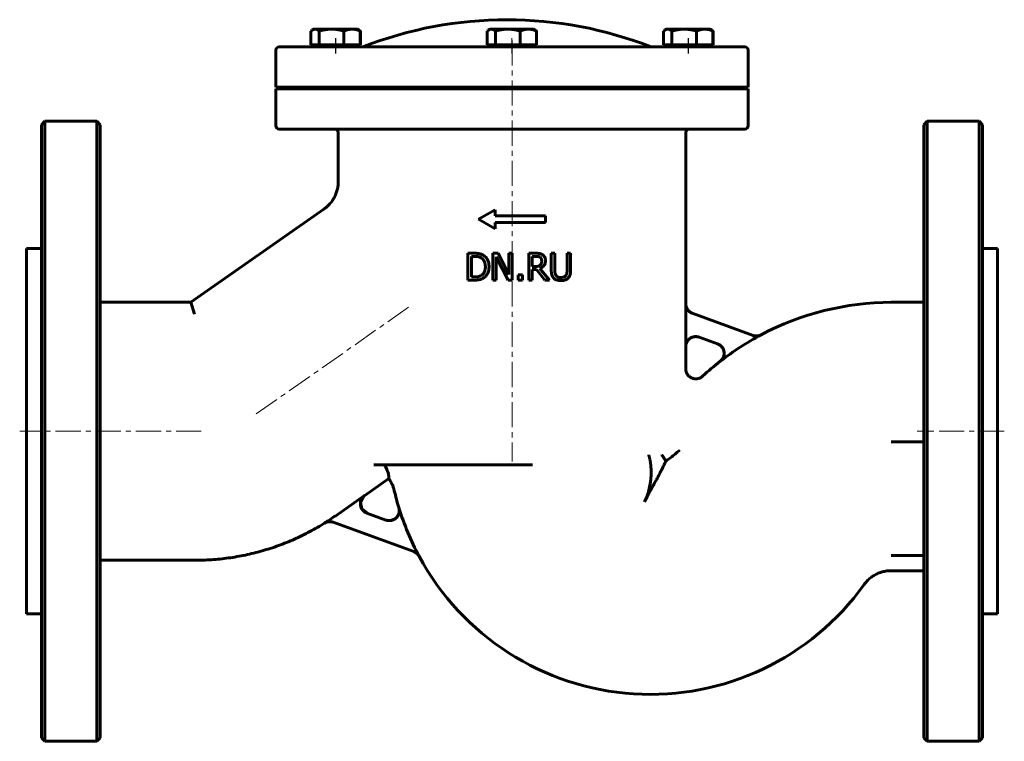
# Model space of a CAD drawing. Header units: millimetres. Extents: x -147 to 147, y -108 to 108.
import ezdxf

# ---------------------------------------------------------------- set-up
doc = ezdxf.new("R2010")
doc.units = ezdxf.units.MM
doc.linetypes.add('K5LT_AXLED', pattern=[12, 7.5, -1.5, 1.5, -1.5])
doc.linetypes.add('K5LT_BASIC', pattern=[0])
doc.layers.add('Системный слой (1)', color=7, linetype='Continuous', true_color=0x6c6c6c)

# ---------------------------------------------------------------- blocks, each defined once
blk = doc.blocks.new('U0')
at = {"layer": 'Системный слой (1)', "color": 143, "linetype": 'K5LT_BASIC', "lineweight": 60, "true_color": 0x33acca}
for start, end in [(90.1404, 117.9012), (127.8808, 132.6134)]:
    blk.add_arc((113.45, -60.16), 83.5, start, end, dxfattribs=at)
blk = doc.blocks.new('U1')
at = {"layer": 'Системный слой (1)', "color": 143, "linetype": 'K5LT_BASIC', "lineweight": 60, "true_color": 0x33acca}
for p, q in [((51.88, 22.86), (51.88, 74.04)), ((51.88, 3.49), (51.88, 10.09))]:
    blk.add_line(p, q, dxfattribs=at)
blk = doc.blocks.new('U2')
at = {"layer": 'Системный слой (1)', "color": 143, "linetype": 'K5LT_BASIC', "lineweight": 60, "true_color": 0x33acca}
for p, q in [((-45.23, -36.4), (-44.37, -34.64)), ((-44.37, -34.64), (-43.97, -34.31)), ((-44.82, -38.31), (-45.23, -36.4)), ((-43.28, -39.58), (-44.82, -38.31))]:
    blk.add_line(p, q, dxfattribs=at)
blk = doc.blocks.new('U3')
at = {"layer": 'Системный слой (1)', "color": 143, "linetype": 'K5LT_BASIC', "lineweight": 60, "true_color": 0x33acca}
for start, end in [(193.0608, 196.8578), (208.3372, 324.3458)]:
    blk.add_arc((41.33, -15.16), 78.5, start, end, dxfattribs=at)
blk = doc.blocks.new('U4')
at = {"layer": 'Системный слой (1)', "color": 143, "linetype": 'K5LT_BASIC', "lineweight": 60, "true_color": 0x33acca}
for p, q in [((59.99, 104.29), (59.96, 104.3)), ((60.02, 104.27), (59.99, 104.29)), ((60.06, 104.26), (60.02, 104.27))]:
    blk.add_line(p, q, dxfattribs=at)
blk = doc.blocks.new('U5')
at = {"layer": 'Системный слой (1)', "color": 143, "linetype": 'K5LT_BASIC', "lineweight": 60, "true_color": 0x33acca}
for p, q in [((45.41, 104.39), (45.25, 104.26)), ((45.58, 104.51), (45.41, 104.39)), ((45.73, 104.61), (45.58, 104.51)), ((45.99, 104.74), (45.73, 104.61)), ((46.25, 104.81), (45.99, 104.74)), ((46.5, 104.84), (46.25, 104.81))]:
    blk.add_line(p, q, dxfattribs=at)
blk = doc.blocks.new('U6')
at = {"layer": 'Системный слой (1)', "color": 143, "linetype": 'K5LT_BASIC', "lineweight": 60, "true_color": 0x33acca}
for p, q in [((-69.54, 75.04), (69.5, 75.04)), ((69.5, 75.04), (69.54, 75.04))]:
    blk.add_line(p, q, dxfattribs=at)
blk = doc.blocks.new('U7')
at = {"layer": 'Системный слой (1)', "color": 143, "linetype": 'K5LT_BASIC', "lineweight": 60, "true_color": 0x33acca}
for p, q in [((69.5, 99.54), (-69.54, 99.54)), ((69.54, 99.54), (69.5, 99.54))]:
    blk.add_line(p, q, dxfattribs=at)
blk = doc.blocks.new('U8')
at = {"layer": 'Системный слой (1)', "color": 143, "linetype": 'K5LT_BASIC', "lineweight": 60, "true_color": 0x33acca}
for p, q in [((-70.54, 87.04), (37.64, 87.04)), ((37.64, 87.04), (70.54, 87.04))]:
    blk.add_line(p, q, dxfattribs=at)
blk = doc.blocks.new('U9')
at = {"layer": 'Системный слой (1)', "color": 143, "linetype": 'K5LT_BASIC', "lineweight": 60, "true_color": 0x33acca}
for p, q in [((123, -15.16), (123, 76.34)), ((123, -106.66), (123, -15.16))]:
    blk.add_line(p, q, dxfattribs=at)
blk = doc.blocks.new('U10')
at = {"layer": 'Системный слой (1)', "color": 143, "linetype": 'K5LT_BASIC', "lineweight": 60, "true_color": 0x33acca}
for p, q in [((-7.26, 104.39), (-7.43, 104.26)), ((-7.1, 104.51), (-7.26, 104.39)), ((-6.94, 104.61), (-7.1, 104.51)), ((-6.68, 104.74), (-6.94, 104.61)), ((-6.43, 104.81), (-6.68, 104.74)), ((-6.17, 104.84), (-6.43, 104.81))]:
    blk.add_line(p, q, dxfattribs=at)
blk = doc.blocks.new('U11')
at = {"layer": 'Системный слой (1)', "color": 143, "linetype": 'K5LT_BASIC', "lineweight": 60, "true_color": 0x33acca}
for p, q in [((-59.89, 104.39), (-60.06, 104.26)), ((-59.73, 104.51), (-59.89, 104.39)), ((-59.57, 104.61), (-59.73, 104.51)), ((-59.31, 104.74), (-59.57, 104.61)), ((-59.06, 104.81), (-59.31, 104.74)), ((-58.8, 104.84), (-59.06, 104.81))]:
    blk.add_line(p, q, dxfattribs=at)
blk = doc.blocks.new('U12')
at = {"layer": 'Системный слой (1)', "color": 143, "linetype": 'K5LT_BASIC', "lineweight": 60, "true_color": 0x33acca}
for p, q in [((-45.31, 104.29), (-45.35, 104.3)), ((-45.28, 104.27), (-45.31, 104.29)), ((-45.25, 104.26), (-45.28, 104.27))]:
    blk.add_line(p, q, dxfattribs=at)
blk = doc.blocks.new('U13')
at = {"layer": 'Системный слой (1)', "color": 143, "linetype": 'K5LT_BASIC', "lineweight": 60, "true_color": 0x33acca}
for p, q in [((-123, -15.16), (-123, 76.34)), ((-123, -106.66), (-123, -15.16))]:
    blk.add_line(p, q, dxfattribs=at)

msp = doc.modelspace()

# ---------------------------------------------------------------- linework, layer by layer
at = {"layer": 'Системный слой (1)', "color": 143, "linetype": 'K5LT_BASIC', "lineweight": 60, "true_color": 0x33acca}
for p, q in [((-60.06, 100.14), (-60.06, 104.26)), ((-59.18, 104.84), (-59.57, 104.61)), ((-59.18, 104.84), (-58.8, 104.84)), ((-58.8, 104.84), (-53.86, 104.84)), ((-57.55, 100.14), (-57.55, 104.26)), ((-53.86, 104.84), (-47.73, 104.84)), ((-50.17, 100.14), (-50.17, 104.26)), ((-47.73, 104.84), (-46.18, 104.84)), ((-46.18, 104.84), (-45.78, 104.61)), ((-46.18, 104.84), (-46.13, 104.84)), ((-46.13, 104.84), (-45.73, 104.61)), ((-45.3, 100.14), (-45.3, 104.26)), ((-45.25, 100.14), (-45.25, 104.26)), ((-7.43, 100.14), (-7.43, 104.26)), ((-6.55, 104.84), (-6.94, 104.61)), ((-6.55, 104.84), (-6.17, 104.84)), ((-6.17, 104.84), (-1.23, 104.84)), ((-4.92, 100.14), (-4.92, 104.26)), ((-1.23, 104.84), (4.9, 104.84)), ((2.46, 100.14), (2.46, 104.26)), ((4.9, 104.84), (6.45, 104.84)), ((6.45, 104.84), (6.85, 104.61)), ((7.33, 100.14), (7.33, 104.26)), ((45.25, 100.14), (45.25, 104.26)), ((46.13, 104.84), (45.73, 104.61)), ((46.13, 104.84), (46.5, 104.84)), ((46.5, 104.84), (51.45, 104.84)), ((47.76, 100.14), (47.76, 104.26)), ((51.45, 104.84), (57.57, 104.84)), ((55.14, 100.14), (55.14, 104.26)), ((57.57, 104.84), (59.13, 104.84)), ((59.13, 104.84), (59.18, 104.84)), ((59.13, 104.84), (59.53, 104.61)), ((59.18, 104.84), (59.57, 104.61)), ((60.01, 100.14), (60.01, 104.26)), ((60.06, 100.14), (60.06, 104.26)), ((-58.8, 100.14), (-60.06, 100.14)), ((-59.18, 100.14), (-59.18, 99.54)), ((-57.55, 100.14), (-58.8, 100.14)), ((-53.86, 100.14), (-57.55, 100.14)), ((-50.17, 100.14), (-53.86, 100.14)), ((-47.73, 100.14), (-50.17, 100.14)), ((-45.3, 100.14), (-47.73, 100.14)), ((-46.18, 100.14), (-46.18, 99.54)), ((-46.13, 100.14), (-46.13, 99.54)), ((-45.25, 100.14), (-45.3, 100.14)), ((-6.17, 100.14), (-7.43, 100.14)), ((-6.55, 100.14), (-6.55, 99.54)), ((-4.92, 100.14), (-6.17, 100.14)), ((-1.23, 100.14), (-4.92, 100.14)), ((2.46, 100.14), (-1.23, 100.14)), ((4.9, 100.14), (2.46, 100.14)), ((7.33, 100.14), (4.9, 100.14)), ((6.45, 100.14), (6.45, 99.54)), ((46.5, 100.14), (45.25, 100.14)), ((46.13, 100.14), (46.13, 99.54)), ((47.76, 100.14), (46.5, 100.14)), ((51.45, 100.14), (47.76, 100.14)), ((55.14, 100.14), (51.45, 100.14)), ((57.57, 100.14), (55.14, 100.14)), ((60.01, 100.14), (57.57, 100.14)), ((59.13, 100.14), (59.13, 99.54)), ((59.18, 100.14), (59.18, 99.54)), ((60.06, 100.14), (60.01, 100.14)), ((-70.54, 87.54), (-70.54, 98.54)), ((70.54, 87.54), (70.54, 98.54)), ((-70.54, 87.54), (70.54, 87.54)), ((-70.54, 76.04), (-70.54, 87.04)), ((-7.5, 87.04), (-7.5, 87.54)), ((7.5, 87.04), (7.5, 87.54)), ((70.54, 76.04), (70.54, 87.04)), ((-139.5, 77.34), (-140.5, 76.34)), ((-124, 77.34), (-139.5, 77.34)), ((-139.5, -107.66), (-139.5, 77.34)), ((-124, 77.34), (-124, -15.16)), ((-123, 76.34), (-124, 77.34)), ((123, 76.34), (124, 77.34)), ((124, 77.34), (124, -15.16)), ((124, 77.34), (139.5, 77.34)), ((139.5, 77.34), (140.5, 76.34)), ((139.5, -107.66), (139.5, 77.34)), ((-140.5, -106.66), (-140.5, 76.34)), ((-51.88, 59.36), (-51.88, 74.04)), ((140.5, -106.66), (140.5, 76.34)), ((-51.88, 59.36), (-51.88, 59.36)), ((-95.89, 23.34), (-56.14, 51.17)), ((-56.14, 51.17), (-56.14, 51.17)), ((-10, 48.12), (-5, 50.96)), ((-5, 49.12), (-5, 50.96)), ((-10, 48.12), (-5, 45.29)), ((-5, 49.12), (10, 49.12)), ((-5, 45.29), (-5, 47.12)), ((-5, 47.12), (10, 47.12)), ((10, 47.12), (10, 49.12)), ((-145, 39.34), (-145, -69.66)), ((-140.5, 39.34), (-145, 39.34)), ((140.5, 39.34), (145, 39.34)), ((145, 39.34), (145, -69.66)), ((-13.15, 37.97), (-13.15, 29.97)), ((-11.33, 37.97), (-13.15, 37.97)), ((-12.09, 37.05), (-11.28, 37.05)), ((-12.09, 30.89), (-12.09, 37.05)), ((-5.69, 37.97), (-5.69, 29.97)), ((-4.18, 37.97), (-5.69, 37.97)), ((-4.7, 36.87), (-1.16, 29.97)), ((-4.7, 29.97), (-4.7, 36.87)), ((-0.96, 31.64), (-4.18, 37.97)), ((-0.96, 37.97), (-0.96, 31.64)), ((0.03, 37.97), (-0.96, 37.97)), ((0.03, 29.97), (0.03, 37.97)), ((4.99, 37.97), (4.99, 29.97)), ((7.05, 37.97), (4.99, 37.97)), ((6.05, 34.04), (6.05, 37.05)), ((6.05, 37.05), (7.11, 37.05)), ((12.78, 37.97), (11.72, 37.97)), ((11.72, 37.97), (11.72, 32.98)), ((12.78, 32.98), (12.78, 37.97)), ((17.51, 37.97), (16.44, 37.97)), ((16.44, 37.97), (16.44, 32.95)), ((17.51, 32.98), (17.51, 37.97)), ((6.98, 34.04), (6.05, 34.04)), ((6.05, 29.97), (6.05, 33.15)), ((6.05, 33.15), (7.27, 33.15)), ((7.27, 33.15), (9.8, 29.97)), ((11.18, 29.97), (8.33, 33.45)), ((-13.15, 29.97), (-11.31, 29.97)), ((-11.28, 30.89), (-12.09, 30.89)), ((-5.69, 29.97), (-4.7, 29.97)), ((-1.16, 29.97), (0.03, 29.97)), ((1.86, 31.5), (1.86, 29.97)), ((3.15, 31.5), (1.86, 31.5)), ((1.86, 29.97), (3.15, 29.97)), ((3.15, 29.97), (3.15, 31.5)), ((4.99, 29.97), (6.05, 29.97)), ((9.8, 29.97), (11.18, 29.97)), ((-123, 23.34), (-95.89, 23.34)), ((-94.79, 19.84), (-95.89, 23.34)), ((51.86, 10.1), (51.86, 22.87)), ((113.24, 23.34), (123, 23.34)), ((71.98, 13.45), (53.84, 20.05)), ((55.89, 12.92), (61.39, 10.92)), ((51.88, 3.5), (51.88, 3.49)), ((56.91, 1.29), (56.91, 1.29)), ((-124, -15.16), (-124, -107.66)), ((124, -15.16), (124, -107.66)), ((113.24, -18.26), (123, -18.26)), ((113.24, -18.26), (123, -18.26)), ((-41.23, -25.16), (6.12, -25.16)), ((-43.97, -34.31), (-36.79, -29.28)), ((-52.65, -40.35), (-44.01, -34.29)), ((-37.66, -41.63), (-43.31, -39.57)), ((-53.39, -42.29), (-29.33, -51.04)), ((113.24, -52.18), (123, -52.18)), ((-123, -53.66), (-94.79, -53.66)), ((113.24, -56.75), (123, -56.75)), ((-140.5, -69.66), (-145, -69.66)), ((140.5, -69.66), (145, -69.66)), ((-139.5, -107.66), (-140.5, -106.66)), ((-124, -107.66), (-139.5, -107.66)), ((-123, -106.66), (-124, -107.66)), ((123, -106.66), (124, -107.66)), ((124, -107.66), (139.5, -107.66)), ((139.5, -107.66), (140.5, -106.66))]:
    msp.add_line(p, q, dxfattribs=at)
at = {"layer": 'Системный слой (1)', "color": 30, "linetype": 'K5LT_AXLED', "lineweight": 18, "true_color": 0xff8000}
for p, q in [((-52.68, 102.14), (-52.68, 97.54)), ((-52.63, 102.14), (-52.63, 97.54)), ((-0.05, 102.14), (-0.05, 97.54)), ((0, 101.54), (0, -24.16)), ((52.63, 102.14), (52.63, 97.54)), ((52.68, 102.14), (52.68, 97.54)), ((-76.35, -9.98), (-29.84, 22.59)), ((-92.79, -15.16), (-147, -15.16)), ((147, -15.16), (121, -15.16))]:
    msp.add_line(p, q, dxfattribs=at)
at = {"layer": 'Системный слой (1)', "color": 143, "linetype": 'K5LT_BASIC', "lineweight": 60, "true_color": 0x33acca}
for centre, radius, start, end in [((-1.52, -10.47), 118.13, 68.6246, 111.3754), ((-69.54, 98.54), 1, 90, 180), ((69.54, 98.54), 1, 0, 90), ((-69.54, 76.04), 1, 180, 270), ((-52.88, 74.04), 1, 0, 90), ((52.88, 74.04), 1, 90, 180), ((69.54, 76.04), 1, 270, 0), ((113.45, -60.16), 83.47, 117.8824, 127.8677), ((41.33, -15.16), 78.47, 196.8744, 208.3621), ((-94.79, 19.84), 73.47, 301.8675, 305)]:
    msp.add_arc(centre, radius, start, end, dxfattribs=at)
for points, weights in [([(-57.55, 104.26), (-58.22, 104.84), (-58.8, 104.84)], [1, 1.0379548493, 1]), ([(-53.86, 104.84), (-55.57, 104.84), (-57.55, 104.26)], [1, 1.0379548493, 1]), ([(-50.17, 104.26), (-52.14, 104.84), (-53.86, 104.84)], [1, 1.0379548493, 1]), ([(-47.73, 104.84), (-48.86, 104.84), (-50.17, 104.26)], [1, 1.0379548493, 1]), ([(-45.3, 104.26), (-46.6, 104.84), (-47.73, 104.84)], [1, 1.0379548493, 1]), ([(-45.78, 104.61), (-45.55, 104.47), (-45.3, 104.26)], [1.01761371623, 1.01389021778, 1]), ([(-45.73, 104.61), (-45.5, 104.47), (-45.25, 104.26)], [1.01761371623, 1.01389021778, 1]), ([(-4.92, 104.26), (-5.59, 104.84), (-6.17, 104.84)], [1, 1.0379548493, 1]), ([(-1.23, 104.84), (-2.94, 104.84), (-4.92, 104.26)], [1, 1.0379548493, 1]), ([(2.46, 104.26), (0.49, 104.84), (-1.23, 104.84)], [1, 1.0379548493, 1]), ([(4.9, 104.84), (3.77, 104.84), (2.46, 104.26)], [1, 1.0379548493, 1]), ([(7.33, 104.26), (6.03, 104.84), (4.9, 104.84)], [1, 1.0379548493, 1]), ([(6.85, 104.61), (7.08, 104.47), (7.33, 104.26)], [1.01761371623, 1.01389021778, 1]), ([(47.76, 104.26), (47.09, 104.84), (46.5, 104.84)], [1, 1.0379548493, 1]), ([(51.45, 104.84), (49.74, 104.84), (47.76, 104.26)], [1, 1.0379548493, 1]), ([(55.14, 104.26), (53.16, 104.84), (51.45, 104.84)], [1, 1.0379548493, 1]), ([(57.57, 104.84), (56.44, 104.84), (55.14, 104.26)], [1, 1.0379548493, 1]), ([(60.01, 104.26), (58.7, 104.84), (57.57, 104.84)], [1, 1.0379548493, 1]), ([(59.53, 104.61), (59.76, 104.47), (60.01, 104.26)], [1.01761371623, 1.01389021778, 1]), ([(59.57, 104.61), (59.8, 104.47), (60.06, 104.26)], [1.01761371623, 1.01389021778, 1]), ([(-55.97, -42.57), (-73.79, -53.66), (-94.79, -53.66)], [0.992417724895, 0.957883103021, 1])]:
    msp.add_rational_spline(points, weights, degree=2, dxfattribs=at)
for points, knots in [([(-56.14, 51.17), (-56.14, 51.17), (-56.14, 51.17), (-56.14, 51.17), (-56.13, 51.18), (-56.13, 51.18), (-56.12, 51.18), (-56.11, 51.19), (-56.11, 51.2), (-56.08, 51.21), (-56.07, 51.22), (-56.03, 51.25), (-56, 51.27), (-55.92, 51.33), (-55.86, 51.37), (-55.7, 51.5), (-55.6, 51.58), (-55.3, 51.83), (-55.11, 52), (-54.61, 52.49), (-54.31, 52.81), (-53.76, 53.51), (-53.51, 53.87), (-53.06, 54.62), (-52.87, 55.01), (-52.53, 55.79), (-52.39, 56.19), (-52.15, 57.02), (-52.06, 57.44), (-51.92, 58.36), (-51.88, 58.86), (-51.88, 59.36)], [0, 0, 0, 0, 0.011433, 0.011433, 0.028584, 0.028584, 0.060026, 0.060026, 0.120051, 0.120051, 0.237244, 0.237244, 0.465913, 0.465913, 0.911818, 0.911818, 1.780761, 1.780761, 3.472913, 3.472913, 6.361192, 6.361192, 9.270521, 9.270521, 12.087525, 12.087525, 14.875972, 14.875972, 17.725815, 17.725815, 20.998214, 20.998214, 20.998214, 20.998214]), ([(-8.47, 37.34), (-8.7, 37.49), (-8.96, 37.61), (-9.28, 37.72), (-9.34, 37.74), (-9.45, 37.77), (-9.5, 37.79), (-9.61, 37.82), (-9.67, 37.83), (-9.8, 37.86), (-9.88, 37.87), (-10.05, 37.9), (-10.14, 37.91), (-10.36, 37.93), (-10.49, 37.94), (-10.68, 37.96), (-10.73, 37.96), (-10.92, 37.97), (-11.05, 37.97), (-11.24, 37.97), (-11.28, 37.97), (-11.33, 37.97)], [-0.555884, -0.555884, -0.555884, -0.555884, -0.3283063, -0.3283063, -0.2792776, -0.2792776, -0.2372535, -0.2372535, -0.1998567, -0.1998567, -0.1599136, -0.1599136, -0.118033, -0.118033, -0.071999, -0.071999, -0.0560341, -0.0560341, -0.0144353, -0.0144353, 0, 0, 0, 0]), ([(-11.28, 37.05), (-11.17, 37.05), (-11.08, 37.05), (-10.88, 37.04), (-10.79, 37.04), (-10.58, 37.02), (-10.48, 37.01), (-10.34, 36.99), (-10.28, 36.98), (-10.2, 36.96), (-10.16, 36.96), (-10.11, 36.95), (-10.09, 36.94), (-10.07, 36.94), (-9.75, 36.86), (-9.45, 36.74), (-9.17, 36.57)], [-0.161124, -0.161124, -0.161124, -0.161124, -0.151269, -0.151269, -0.1399248, -0.1399248, -0.1249114, -0.1249114, -0.1146278, -0.1146278, -0.1058075, -0.1058075, -0.1007845, -0.1007845, -0.1002996, 0, 0, 0, 0]), ([(-9.17, 36.57), (-8.95, 36.44), (-8.75, 36.27), (-8.42, 35.88), (-8.29, 35.65), (-8.02, 34.96), (-7.95, 34.46), (-7.95, 33.98)], [-0.3010537, -0.3010537, -0.3010537, -0.3010537, -0.223843, -0.223843, -0.1456201, -0.1456201, 0, 0, 0, 0]), ([(-6.84, 33.97), (-6.84, 34.33), (-6.88, 34.7), (-7.05, 35.51), (-7.19, 35.81), (-7.48, 36.39), (-7.75, 36.75), (-8.21, 37.15), (-8.33, 37.25), (-8.47, 37.34)], [-0.2886981, -0.2886981, -0.2886981, -0.2886981, -0.2426698, -0.2426698, -0.1847371, -0.1847371, -0.0481766, -0.0481766, 0, 0, 0, 0]), ([(9.08, 37.55), (8.91, 37.66), (8.72, 37.76), (8.4, 37.86), (8.23, 37.9), (7.73, 37.95), (7.56, 37.96), (7.28, 37.97), (7.16, 37.97), (7.05, 37.97)], [-0.3617489, -0.3617489, -0.3617489, -0.3617489, -0.1864354, -0.1864354, -0.0853842, -0.0853842, -0.0347126, -0.0347126, 0, 0, 0, 0]), ([(7.11, 37.05), (7.19, 37.05), (7.27, 37.05), (7.45, 37.04), (7.54, 37.03), (7.67, 37.02), (7.71, 37.01), (7.78, 37), (7.81, 37), (7.84, 36.99), (7.85, 36.99), (7.86, 36.99), (7.88, 36.98), (8.06, 36.94), (8.23, 36.88), (8.38, 36.78)], [-0.09337178, -0.09337178, -0.09337178, -0.09337178, -0.08523344, -0.08523344, -0.07309306, -0.07309306, -0.0654754, -0.0654754, -0.05887966, -0.05887966, -0.05785773, -0.05785773, -0.05401504, -0.05401504, 0, 0, 0, 0]), ([(8.33, 33.45), (8.63, 33.56), (8.91, 33.72), (9.28, 34.03), (9.5, 34.23), (9.83, 34.79), (9.92, 35.07), (9.98, 35.51), (9.99, 35.65), (9.99, 35.8)], [-0.4401489, -0.4401489, -0.4401489, -0.4401489, -0.2378299, -0.2378299, -0.1338015, -0.1338015, -0.0436476, -0.0436476, 0, 0, 0, 0]), ([(8.38, 36.78), (8.47, 36.72), (8.55, 36.65), (8.64, 36.53), (8.69, 36.47), (8.72, 36.41), (8.75, 36.36), (8.75, 36.35), (8.77, 36.32), (8.77, 36.3), (8.85, 36.11), (8.88, 35.91), (8.88, 35.72)], [-0.1113008, -0.1113008, -0.1113008, -0.1113008, -0.0863394, -0.0863394, -0.0773635, -0.0683456, -0.0683456, -0.0637897, -0.0637897, -0.0586328, -0.0586328, 0, 0, 0, 0]), ([(8.88, 35.72), (8.88, 35.57), (8.87, 35.41), (8.83, 35.18), (8.81, 35.1), (8.78, 35.01), (8.78, 35), (8.76, 34.95), (8.75, 34.92), (8.66, 34.72), (8.56, 34.58), (8.43, 34.46)], [-0.1232748, -0.1232748, -0.1232748, -0.1232748, -0.0887114, -0.0887114, -0.0681125, -0.0681125, -0.0644882, -0.0644882, -0.0538975, -0.0538975, 0, 0, 0, 0]), ([(9.99, 35.8), (9.99, 35.98), (9.98, 36.17), (9.9, 36.51), (9.85, 36.66), (9.77, 36.82), (9.76, 36.84), (9.73, 36.88), (9.72, 36.91), (9.68, 36.97), (9.65, 37.01), (9.58, 37.1), (9.53, 37.16), (9.44, 37.26), (9.39, 37.31), (9.33, 37.37), (9.31, 37.38), (9.23, 37.45), (9.16, 37.5), (9.08, 37.55)], [-0.3853342, -0.3853342, -0.3853342, -0.3853342, -0.2517642, -0.2517642, -0.1330798, -0.1330798, -0.1213469, -0.1213469, -0.1032338, -0.1032338, -0.0821794, -0.0821794, -0.054092, -0.054092, -0.033229, -0.033229, -0.0260046, -0.0260046, 0, 0, 0, 0]), ([(-7.95, 33.98), (-7.95, 33.62), (-7.98, 33.25), (-8.13, 32.67), (-8.23, 32.37), (-8.59, 31.81), (-8.81, 31.6), (-9.07, 31.42)], [-0.3641059, -0.3641059, -0.3641059, -0.3641059, -0.2010935, -0.2010935, -0.0940843, -0.0940843, 0, 0, 0, 0]), ([(-8.48, 30.61), (-8.25, 30.76), (-8.04, 30.94), (-7.67, 31.36), (-7.5, 31.59), (-7.14, 32.25), (-6.95, 32.76), (-6.85, 33.59), (-6.84, 33.78), (-6.84, 33.97)], [-0.4828583, -0.4828583, -0.4828583, -0.4828583, -0.3685994, -0.3685994, -0.2500481, -0.2500481, -0.0560682, -0.0560682, 0, 0, 0, 0]), ([(8.43, 34.46), (8.35, 34.37), (8.25, 34.3), (8, 34.17), (7.87, 34.14), (7.54, 34.06), (7.26, 34.04), (6.98, 34.04)], [-0.1121169, -0.1121169, -0.1121169, -0.1121169, -0.1002924, -0.1002924, -0.0832673, -0.0832673, 0, 0, 0, 0]), ([(11.72, 32.98), (11.72, 32.51), (11.76, 31.99), (11.94, 31.38), (12.04, 31.08), (12.34, 30.69), (12.41, 30.61), (12.48, 30.54)], [-0.4735667, -0.4735667, -0.4735667, -0.4735667, -0.1497615, -0.1497615, -0.0304745, -0.0304745, 0, 0, 0, 0]), ([(13.12, 31.37), (13, 31.54), (12.92, 31.74), (12.81, 32.19), (12.79, 32.47), (12.78, 32.8), (12.78, 32.89), (12.78, 32.98)], [-0.1612302, -0.1612302, -0.1612302, -0.1612302, -0.0982214, -0.0982214, -0.0273246, -0.0273246, 0, 0, 0, 0]), ([(16.44, 32.95), (16.44, 32.69), (16.43, 32.4), (16.36, 31.98), (16.32, 31.76), (16.16, 31.47), (16.13, 31.42), (16.1, 31.37)], [-0.2283404, -0.2283404, -0.2283404, -0.2283404, -0.0992572, -0.0992572, -0.0185564, -0.0185564, 0, 0, 0, 0]), ([(16.74, 30.54), (16.86, 30.66), (16.97, 30.79), (17.16, 31.08), (17.23, 31.24), (17.4, 31.7), (17.47, 32.1), (17.5, 32.71), (17.51, 32.85), (17.51, 32.98)], [-0.3445757, -0.3445757, -0.3445757, -0.3445757, -0.2647636, -0.2647636, -0.1847968, -0.1847968, -0.0401311, -0.0401311, 0, 0, 0, 0]), ([(-11.31, 29.97), (-10.85, 29.97), (-10.34, 29.99), (-9.62, 30.11), (-9.25, 30.2), (-8.69, 30.49), (-8.58, 30.55), (-8.48, 30.61)], [-0.4560733, -0.4560733, -0.4560733, -0.4560733, -0.1912877, -0.1912877, -0.0371306, -0.0371306, 0, 0, 0, 0]), ([(-9.07, 31.42), (-9.48, 31.14), (-9.86, 31.04), (-10.44, 30.92), (-10.87, 30.89), (-11.28, 30.89)], [-0.1814845, -0.1814845, -0.1814845, -0.1814845, -0.1252962, -0.1252962, 0, 0, 0, 0]), ([(12.48, 30.54), (12.7, 30.32), (12.96, 30.16), (13.48, 29.94), (13.8, 29.85), (14.38, 29.81), (14.49, 29.8), (14.61, 29.8)], [-0.3557574, -0.3557574, -0.3557574, -0.3557574, -0.1794781, -0.1794781, -0.0360809, -0.0360809, 0, 0, 0, 0]), ([(14.61, 30.71), (14.43, 30.71), (14.25, 30.72), (14.02, 30.77), (13.97, 30.78), (13.87, 30.81), (13.83, 30.83), (13.76, 30.85), (13.73, 30.87), (13.69, 30.89), (13.67, 30.89), (13.5, 30.98), (13.36, 31.08), (13.2, 31.26), (13.16, 31.31), (13.12, 31.37)], [-0.1416517, -0.1416517, -0.1416517, -0.1416517, -0.1087626, -0.1087626, -0.0974352, -0.0974352, -0.0866015, -0.0866015, -0.0790734, -0.0790734, -0.07277, -0.07277, -0.0199128, -0.0199128, 0, 0, 0, 0]), ([(16.1, 31.37), (16.04, 31.27), (15.96, 31.19), (15.79, 31.04), (15.69, 30.97), (15.47, 30.86), (15.23, 30.76), (14.77, 30.71), (14.69, 30.71), (14.61, 30.71)], [-0.3447141, -0.3447141, -0.3447141, -0.3447141, -0.246651, -0.246651, -0.1447701, -0.1447701, -0.0256816, -0.0256816, 0, 0, 0, 0]), ([(14.61, 29.8), (14.96, 29.8), (15.34, 29.83), (16.06, 30.04), (16.33, 30.2), (16.61, 30.42), (16.68, 30.48), (16.74, 30.54)], [-0.1839629, -0.1839629, -0.1839629, -0.1839629, -0.1098857, -0.1098857, -0.0274529, -0.0274529, 0, 0, 0, 0]), ([(51.86, 22.87), (51.86, 22.77), (51.87, 22.67), (51.89, 22.47), (51.9, 22.37), (51.94, 22.18), (51.97, 22.08), (52.02, 21.9), (52.05, 21.82), (52.13, 21.64), (52.17, 21.55), (52.27, 21.37), (52.32, 21.28), (52.43, 21.11), (52.5, 21.02), (52.61, 20.88), (52.67, 20.82), (52.8, 20.69), (52.87, 20.63), (53.03, 20.5), (53.11, 20.44), (53.21, 20.37), (53.22, 20.36), (53.33, 20.29), (53.41, 20.24), (53.59, 20.15), (53.69, 20.11), (53.8, 20.07), (53.82, 20.06), (53.84, 20.05)], [0, 0, 0, 0, 0.0299686, 0.0299686, 0.0603832, 0.0603832, 0.0909561, 0.0909561, 0.1171666, 0.1171666, 0.1477339, 0.1477339, 0.1789675, 0.1789675, 0.2102011, 0.2102011, 0.2343892, 0.2343892, 0.2646141, 0.2646141, 0.2950442, 0.2950442, 0.3009617, 0.3009617, 0.3313968, 0.3313968, 0.3615682, 0.3615682, 0.3675357, 0.3675357, 0.3675357, 0.3675357]), ([(51.88, 22.86), (51.88, 22.17), (52.33, 20.95), (53.36, 20.22), (53.86, 20.05)], [0, 0, 0, 0, 0.571428, 1, 1, 1, 1]), ([(55.89, 12.92), (55.79, 12.96), (55.7, 12.98), (55.51, 13.03), (55.41, 13.05), (55.21, 13.08), (55.11, 13.09), (54.92, 13.1), (54.83, 13.1), (54.64, 13.09), (54.54, 13.08), (54.34, 13.05), (54.24, 13.03), (54.04, 12.99), (53.94, 12.96), (53.77, 12.9), (53.69, 12.86), (53.57, 12.81), (53.53, 12.79), (53.4, 12.73), (53.32, 12.67), (53.15, 12.57), (53.07, 12.51), (52.91, 12.38), (52.83, 12.31), (52.73, 12.21), (52.7, 12.18), (52.6, 12.07), (52.53, 12), (52.41, 11.83), (52.35, 11.75), (52.25, 11.58), (52.2, 11.49), (52.12, 11.32), (52.09, 11.24), (52.02, 11.07), (51.99, 10.97), (51.94, 10.78), (51.92, 10.68), (51.88, 10.48), (51.87, 10.38), (51.86, 10.22), (51.86, 10.16), (51.86, 10.1)], [0, 0, 0, 0, 0.0298413, 0.0298413, 0.0601935, 0.0601935, 0.0908583, 0.0908583, 0.1172901, 0.1172901, 0.1479191, 0.1479191, 0.1785672, 0.1785672, 0.2086287, 0.2086287, 0.2345588, 0.2345588, 0.2476565, 0.2476565, 0.277757, 0.277757, 0.3082215, 0.3082215, 0.3386459, 0.3386459, 0.3517745, 0.3517745, 0.3822962, 0.3822962, 0.4127733, 0.4127733, 0.4432876, 0.4432876, 0.4689367, 0.4689367, 0.499393, 0.499393, 0.5298957, 0.5298957, 0.559952, 0.559952, 0.5777946, 0.5777946, 0.5777946, 0.5777946]), ([(55.91, 12.91), (55.89, 12.92), (55.87, 12.93), (55.83, 12.94), (55.82, 12.94), (55.77, 12.96), (55.74, 12.97), (55.64, 13), (55.58, 13.01), (55.4, 13.05), (55.28, 13.07), (55.02, 13.09), (54.89, 13.09), (54.62, 13.08), (54.48, 13.07), (54.21, 13.02), (54.07, 12.98), (53.82, 12.9), (53.69, 12.85), (53.46, 12.74), (53.35, 12.68), (53.14, 12.54), (53.04, 12.46), (52.84, 12.29), (52.74, 12.2), (52.56, 12), (52.48, 11.9), (52.33, 11.68), (52.27, 11.57), (52.15, 11.34), (52.1, 11.22), (52.01, 10.97), (51.97, 10.84), (51.92, 10.58), (51.9, 10.45), (51.89, 10.25), (51.88, 10.17), (51.88, 10.09)], [0, 0, 0, 0, 0.167282, 0.167282, 0.278803, 0.278803, 0.557605, 0.557605, 1.05945, 1.05945, 2.007357, 2.007357, 3.067544, 3.067544, 4.143651, 4.143651, 5.215938, 5.215938, 6.263494, 6.263494, 7.227875, 7.227875, 8.239844, 8.239844, 9.276103, 9.276103, 10.314913, 10.314913, 11.329303, 11.329303, 12.345615, 12.345615, 13.37845, 13.37845, 14.408976, 14.408976, 15, 15, 15, 15]), ([(71.98, 13.45), (72.07, 13.42), (72.17, 13.39), (72.36, 13.34), (72.46, 13.32), (72.66, 13.29), (72.76, 13.28), (72.95, 13.27), (73.04, 13.27), (73.23, 13.28), (73.33, 13.29), (73.53, 13.32), (73.63, 13.34), (73.75, 13.36), (73.77, 13.37), (73.89, 13.4), (73.98, 13.43), (74.17, 13.5), (74.26, 13.54), (74.37, 13.6), (74.39, 13.61), (74.41, 13.62)], [0, 0, 0, 0, 0.0299179, 0.0299179, 0.0603231, 0.0603231, 0.0909926, 0.0909926, 0.1174713, 0.1174713, 0.1480598, 0.1480598, 0.1784801, 0.1784801, 0.1845819, 0.1845819, 0.2150567, 0.2150567, 0.2449632, 0.2449632, 0.2516786, 0.2516786, 0.2516786, 0.2516786]), ([(62.17, 5.74), (62.28, 5.82), (62.37, 5.91), (62.55, 6.09), (62.64, 6.19), (62.8, 6.4), (62.87, 6.51), (63, 6.74), (63.06, 6.86), (63.16, 7.11), (63.2, 7.23), (63.27, 7.48), (63.29, 7.61), (63.32, 7.87), (63.33, 8.01), (63.33, 8.27), (63.32, 8.41), (63.28, 8.67), (63.25, 8.8), (63.18, 9.05), (63.14, 9.16), (63.04, 9.4), (62.99, 9.51), (62.85, 9.73), (62.78, 9.85), (62.6, 10.06), (62.51, 10.17), (62.31, 10.36), (62.2, 10.45), (61.98, 10.62), (61.87, 10.69), (61.62, 10.82), (61.49, 10.88), (61.36, 10.93)], [0, 0, 0, 0, 0.060123, 0.060123, 0.121796, 0.121796, 0.184321, 0.184321, 0.246784, 0.246784, 0.308011, 0.308011, 0.368867, 0.368867, 0.431488, 0.431488, 0.494271, 0.494271, 0.555902, 0.555902, 0.615363, 0.615363, 0.674291, 0.674291, 0.738397, 0.738397, 0.803782, 0.803782, 0.869211, 0.869211, 0.933405, 0.933405, 1, 1, 1, 1]), ([(62.21, 5.73), (62.29, 5.79), (62.36, 5.86), (62.51, 6), (62.58, 6.07), (62.71, 6.22), (62.77, 6.3), (62.88, 6.46), (62.92, 6.53), (63.02, 6.69), (63.06, 6.79), (63.15, 6.97), (63.18, 7.06), (63.22, 7.18), (63.22, 7.19), (63.26, 7.3), (63.28, 7.4), (63.32, 7.57), (63.33, 7.64), (63.35, 7.8), (63.36, 7.91), (63.36, 8.11), (63.36, 8.21), (63.35, 8.41), (63.34, 8.51), (63.31, 8.69), (63.29, 8.78), (63.25, 8.91), (63.24, 8.96), (63.19, 9.1), (63.16, 9.2), (63.08, 9.38), (63.03, 9.47), (62.93, 9.65), (62.88, 9.73), (62.8, 9.84), (62.77, 9.87), (62.69, 9.98), (62.63, 10.06), (62.49, 10.21), (62.41, 10.28), (62.28, 10.41), (62.21, 10.46), (62.06, 10.57), (61.98, 10.63), (61.81, 10.73), (61.72, 10.78), (61.55, 10.86), (61.47, 10.89), (61.39, 10.92)], [0, 0, 0, 0, 0.0301028, 0.0301028, 0.0605595, 0.0605595, 0.0910383, 0.0910383, 0.1171636, 0.1171636, 0.1476574, 0.1476574, 0.1781064, 0.1781064, 0.1832798, 0.1832798, 0.2138161, 0.2138161, 0.2342424, 0.2342424, 0.2646948, 0.2646948, 0.2952518, 0.2952518, 0.3252784, 0.3252784, 0.3513446, 0.3513446, 0.3665106, 0.3665106, 0.3965427, 0.3965427, 0.4270413, 0.4270413, 0.4577504, 0.4577504, 0.4685617, 0.4685617, 0.4991761, 0.4991761, 0.5297386, 0.5297386, 0.554955, 0.554955, 0.5855385, 0.5855385, 0.615443, 0.615443, 0.6413577, 0.6413577, 0.6413577, 0.6413577]), ([(56.91, 1.29), (56.91, 1.29), (56.91, 1.29), (56.91, 1.28), (56.91, 1.28), (56.9, 1.28), (56.9, 1.28), (56.89, 1.27), (56.89, 1.26), (56.87, 1.25), (56.86, 1.24), (56.83, 1.22), (56.81, 1.2), (56.75, 1.15), (56.71, 1.12), (56.59, 1.03), (56.51, 0.97), (56.31, 0.85), (56.19, 0.79), (55.94, 0.69), (55.81, 0.64), (55.56, 0.57), (55.42, 0.54), (55.16, 0.51), (55.04, 0.5), (54.78, 0.5), (54.65, 0.5), (54.39, 0.54), (54.26, 0.56), (54, 0.63), (53.87, 0.67), (53.62, 0.77), (53.5, 0.83), (53.28, 0.96), (53.17, 1.03), (52.97, 1.18), (52.88, 1.26), (52.69, 1.44), (52.61, 1.54), (52.45, 1.74), (52.38, 1.84), (52.25, 2.06), (52.19, 2.17), (52.09, 2.41), (52.04, 2.53), (51.96, 2.79), (51.93, 2.92), (51.89, 3.2), (51.88, 3.35), (51.88, 3.5)], [0, 0, 0, 0, 0.01136, 0.01136, 0.0284, 0.0284, 0.05964, 0.05964, 0.11928, 0.11928, 0.235721, 0.235721, 0.462922, 0.462922, 0.905963, 0.905963, 1.769326, 1.769326, 2.924824, 2.924824, 4.089916, 4.089916, 5.242002, 5.242002, 6.353559, 6.353559, 7.470301, 7.470301, 8.625066, 8.625066, 9.792403, 9.792403, 10.950919, 10.950919, 12.016427, 12.016427, 13.116035, 13.116035, 14.226435, 14.226435, 15.327006, 15.327006, 16.397144, 16.397144, 17.563163, 17.563163, 18.723156, 18.723156, 19.99929, 19.99929, 19.99929, 19.99929]), ([(39.6, -36.16), (39.65, -36.04), (39.77, -35.81), (39.93, -35.46), (40.08, -35.09), (40.23, -34.73), (40.46, -34.11), (40.82, -32.97), (41.15, -31.54), (41.36, -30.21), (41.45, -29.3), (41.51, -28.53), (41.53, -27.9), (41.54, -27.41), (41.54, -27.05), (41.53, -26.69), (41.51, -26.23), (41.48, -25.76), (41.44, -25.31), (41.4, -24.98), (41.36, -24.66), (41.32, -24.35), (41.27, -24.05), (41.21, -23.76), (41.16, -23.47), (41.09, -23.19), (41.03, -22.92), (40.93, -22.57), (40.86, -22.32), (40.81, -22.16)], [0, 0, 0, 0, 0.855669, 1.7105, 2.564938, 3.418633, 4.272815, 6.817252, 10.96386, 13.36242, 14.930708, 16.458355, 17.941486, 18.66421, 19.372443, 20.075866, 20.769593, 22.142303, 22.826335, 23.501596, 24.166883, 24.820404, 25.470401, 26.115355, 26.758412, 27.400278, 28.043774, 28.691096, 30, 30, 30, 30]), ([(44.72, -22.16), (44.76, -22.22), (44.82, -22.3), (44.9, -22.42), (44.96, -22.52), (45.02, -22.61), (45.07, -22.68), (45.14, -22.78), (45.22, -22.92), (45.33, -23.08), (45.43, -23.24), (45.52, -23.37), (45.6, -23.48), (45.66, -23.58), (45.73, -23.68), (45.8, -23.78), (45.87, -23.88), (45.92, -23.95), (45.95, -24)], [0, 0, 0, 0, 1.698161, 2.364098, 3.51335, 4.462261, 5.191382, 5.603515, 7.521292, 9.223751, 10.495828, 12.640169, 13.404388, 14.191839, 15.805635, 16.614117, 17.416069, 19, 19, 19, 19]), ([(49.98, -20.89), (49.98, -20.89), (49.98, -20.89), (49.12, -21.57), (48.32, -22.3), (46.93, -23.36), (46.45, -23.7), (45.95, -24)], [-0.0009167, -0.0009167, -0.0009167, -0.0009167, 0, 0, 0.3487898, 0.3487898, 0.5255274, 0.5255274, 0.5255274, 0.5255274]), ([(-37.03, -27.34), (-37.39, -26.32), (-37.95, -25.17), (-38.52, -25.16), (-38.52, -25.16), (-38.53, -25.16)], [0, 0, 0, 0, 1.057627, 1.057627, 1.059425, 1.059425, 1.059425, 1.059425]), ([(45.95, -24), (45.74, -24.46), (45.37, -25.26), (44.91, -26.18), (44.45, -27.09), (43.96, -28.02), (43.44, -28.98), (42.95, -29.88), (42.5, -30.69), (41.98, -31.65), (41.6, -32.33), (41.24, -33), (40.88, -33.67), (40.52, -34.34), (40.24, -34.89), (39.95, -35.46), (39.73, -35.88), (39.6, -36.16)], [0, 0, 0, 0, 2.17273, 3.714014, 4.22775, 6.313834, 7.934593, 8.491683, 10.201861, 11.360713, 12.502365, 13.065662, 14.19796, 15.374823, 15.987437, 16.630713, 18, 18, 18, 18]), ([(-36.79, -29.28), (-36.79, -29.28), (-36.79, -29.28), (-36.79, -29.28), (-36.79, -29.28), (-36.79, -29.27), (-36.79, -29.27), (-36.79, -29.24), (-36.79, -29.21), (-36.78, -29.09), (-36.78, -28.99), (-36.79, -28.49), (-36.83, -27.92), (-37.03, -27.34)], [1.7839621, 1.7839621, 1.7839621, 1.7839621, 1.7863157, 1.7863157, 1.8108605, 1.8108605, 1.8482862, 1.8482862, 1.9567731, 1.9567731, 2.1177942, 2.1177942, 2.5693796, 2.5693796, 2.5693796, 2.5693796]), ([(-35.13, -32.9), (-35.14, -32.9), (-35.14, -32.9), (-35.14, -32.89), (-35.14, -32.89), (-35.14, -32.88), (-35.14, -32.88), (-35.15, -32.86), (-35.15, -32.85), (-35.16, -32.81), (-35.16, -32.79), (-35.18, -32.72), (-35.19, -32.68), (-35.22, -32.55), (-35.25, -32.46), (-35.32, -32.2), (-35.38, -32.03), (-35.55, -31.53), (-35.69, -31.2), (-36.03, -30.49), (-36.24, -30.11), (-36.57, -29.59), (-36.68, -29.43), (-36.79, -29.28)], [0, 0, 0, 0, 0.009899, 0.009899, 0.025738, 0.025738, 0.055436, 0.055436, 0.112852, 0.112852, 0.225703, 0.225703, 0.449426, 0.449426, 0.892913, 0.892913, 1.771967, 1.771967, 3.514236, 3.514236, 5.646982, 5.646982, 6.574075, 6.574075, 6.574075, 6.574075]), ([(-44.01, -34.29), (-44.09, -34.35), (-44.17, -34.41), (-44.32, -34.55), (-44.39, -34.62), (-44.53, -34.76), (-44.6, -34.84), (-44.71, -34.99), (-44.76, -35.06), (-44.86, -35.22), (-44.91, -35.3), (-45, -35.48), (-45.05, -35.58), (-45.09, -35.7), (-45.1, -35.73), (-45.15, -35.85), (-45.18, -35.95), (-45.21, -36.1), (-45.22, -36.16), (-45.25, -36.31), (-45.26, -36.41), (-45.28, -36.61), (-45.28, -36.71), (-45.28, -36.91), (-45.27, -37.01), (-45.25, -37.2), (-45.24, -37.28), (-45.2, -37.45), (-45.18, -37.52), (-45.13, -37.69), (-45.1, -37.79), (-45.02, -37.98), (-44.98, -38.07), (-44.87, -38.26), (-44.82, -38.35), (-44.7, -38.52), (-44.64, -38.6), (-44.51, -38.76), (-44.44, -38.83), (-44.28, -38.98), (-44.2, -39.05), (-44.04, -39.18), (-43.96, -39.24), (-43.78, -39.35), (-43.69, -39.4), (-43.51, -39.49), (-43.42, -39.53), (-43.32, -39.57), (-43.32, -39.57), (-43.31, -39.57)], [0, 0, 0, 0, 0.0301003, 0.0301003, 0.0605597, 0.0605597, 0.0910495, 0.0910495, 0.1171778, 0.1171778, 0.1476827, 0.1476827, 0.1781199, 0.1781199, 0.1875945, 0.1875945, 0.2181306, 0.2181306, 0.2342531, 0.2342531, 0.2646795, 0.2646795, 0.2952459, 0.2952459, 0.3253281, 0.3253281, 0.3513383, 0.3513383, 0.3751112, 0.3751112, 0.4051995, 0.4051995, 0.4368694, 0.4368694, 0.4685393, 0.4685393, 0.4991262, 0.4991262, 0.5308107, 0.5308107, 0.5624951, 0.5624951, 0.593126, 0.593126, 0.6247955, 0.6247955, 0.6542957, 0.6542957, 0.656465, 0.656465, 0.656465, 0.656465]), ([(-33.79, -37.93), (-33.75, -38.05), (-33.73, -38.18), (-33.68, -38.43), (-33.67, -38.56), (-33.66, -38.83), (-33.67, -38.96), (-33.69, -39.23), (-33.71, -39.36), (-33.77, -39.61), (-33.81, -39.74), (-33.91, -39.98), (-33.96, -40.1), (-34.08, -40.33), (-34.16, -40.44), (-34.31, -40.66), (-34.4, -40.77), (-34.58, -40.96), (-34.68, -41.05), (-34.88, -41.21), (-34.99, -41.29), (-35.2, -41.42), (-35.31, -41.47), (-35.55, -41.58), (-35.67, -41.63), (-35.94, -41.7), (-36.07, -41.73), (-36.35, -41.78), (-36.49, -41.79), (-36.77, -41.79), (-36.91, -41.79), (-37.18, -41.75), (-37.31, -41.73), (-37.53, -41.67), (-37.61, -41.65), (-37.69, -41.62)], [0, 0, 0, 0, 0.057943, 0.057943, 0.117438, 0.117438, 0.1778, 0.1778, 0.238122, 0.238122, 0.297361, 0.297361, 0.355616, 0.355616, 0.415748, 0.415748, 0.476403, 0.476403, 0.536287, 0.536287, 0.594295, 0.594295, 0.64997, 0.64997, 0.711155, 0.711155, 0.774032, 0.774032, 0.837516, 0.837516, 0.90032, 0.90032, 0.961324, 0.961324, 1, 1, 1, 1]), ([(-37.66, -41.63), (-37.56, -41.66), (-37.47, -41.69), (-37.28, -41.74), (-37.18, -41.76), (-36.98, -41.79), (-36.88, -41.8), (-36.69, -41.8), (-36.6, -41.8), (-36.41, -41.79), (-36.3, -41.79), (-36.1, -41.76), (-36, -41.74), (-35.81, -41.69), (-35.71, -41.66), (-35.53, -41.6), (-35.45, -41.57), (-35.28, -41.49), (-35.19, -41.44), (-35.05, -41.36), (-34.99, -41.32), (-34.85, -41.23), (-34.77, -41.17), (-34.62, -41.04), (-34.54, -40.97), (-34.46, -40.88), (-34.45, -40.87), (-34.37, -40.78), (-34.3, -40.7), (-34.18, -40.54), (-34.12, -40.46), (-34.02, -40.29), (-33.97, -40.2), (-33.89, -40.03), (-33.85, -39.95), (-33.81, -39.85), (-33.81, -39.83), (-33.77, -39.71), (-33.74, -39.61), (-33.69, -39.42), (-33.67, -39.32), (-33.64, -39.11), (-33.63, -39.01), (-33.63, -38.81), (-33.63, -38.71), (-33.64, -38.51), (-33.65, -38.41), (-33.69, -38.21), (-33.71, -38.11), (-33.74, -37.99), (-33.75, -37.97), (-33.76, -37.94)], [0, 0, 0, 0, 0.0297061, 0.0297061, 0.0599838, 0.0599838, 0.0907327, 0.0907327, 0.1174282, 0.1174282, 0.1480853, 0.1480853, 0.1788618, 0.1788618, 0.2091738, 0.2091738, 0.2348118, 0.2348118, 0.2653947, 0.2653947, 0.2857514, 0.2857514, 0.316053, 0.316053, 0.3465846, 0.3465846, 0.3520651, 0.3520651, 0.3824644, 0.3824644, 0.4130329, 0.4130329, 0.4431609, 0.4431609, 0.4691795, 0.4691795, 0.4761325, 0.4761325, 0.5062799, 0.5062799, 0.5370208, 0.5370208, 0.5677618, 0.5677618, 0.5982758, 0.5982758, 0.6287487, 0.6287487, 0.6587167, 0.6587167, 0.6663665, 0.6663665, 0.6663665, 0.6663665]), ([(-53.39, -42.29), (-53.48, -42.25), (-53.58, -42.23), (-53.77, -42.18), (-53.87, -42.16), (-54.07, -42.13), (-54.17, -42.12), (-54.36, -42.11), (-54.45, -42.11), (-54.64, -42.12), (-54.74, -42.13), (-54.94, -42.16), (-55.04, -42.18), (-55.19, -42.21), (-55.25, -42.23), (-55.4, -42.27), (-55.49, -42.31), (-55.68, -42.38), (-55.77, -42.43), (-55.9, -42.5), (-55.95, -42.53), (-56, -42.56)], [0, 0, 0, 0, 0.0298458, 0.0298458, 0.0602105, 0.0602105, 0.090919, 0.090919, 0.1174395, 0.1174395, 0.1480534, 0.1480534, 0.1785492, 0.1785492, 0.1950161, 0.1950161, 0.2255435, 0.2255435, 0.2554463, 0.2554463, 0.272575, 0.272575, 0.272575, 0.272575]), ([(-27.76, -52.42), (-27.82, -52.31), (-27.89, -52.2), (-28.04, -51.99), (-28.12, -51.89), (-28.31, -51.7), (-28.41, -51.6), (-28.62, -51.43), (-28.73, -51.35), (-28.96, -51.21), (-29.08, -51.15), (-29.26, -51.07), (-29.31, -51.05), (-29.37, -51.03)], [0, 0, 0, 0, 0.175887, 0.175887, 0.357686, 0.357686, 0.543376, 0.543376, 0.729954, 0.729954, 0.914107, 0.914107, 1, 1, 1, 1]), ([(-27.72, -52.44), (-27.76, -52.35), (-27.82, -52.27), (-27.93, -52.1), (-27.99, -52.02), (-28.12, -51.87), (-28.19, -51.79), (-28.31, -51.68), (-28.35, -51.63), (-28.48, -51.53), (-28.56, -51.46), (-28.72, -51.35), (-28.81, -51.29), (-28.98, -51.2), (-29.07, -51.15), (-29.22, -51.09), (-29.28, -51.06), (-29.33, -51.04)], [0, 0, 0, 0, 0.0299861, 0.0299861, 0.0604088, 0.0604088, 0.0909933, 0.0909933, 0.1095685, 0.1095685, 0.1401713, 0.1401713, 0.1707252, 0.1707252, 0.2006717, 0.2006717, 0.2191553, 0.2191553, 0.2191553, 0.2191553]), ([(105.12, -60.92), (105.12, -60.91), (105.13, -60.91), (105.14, -60.9), (105.14, -60.89), (105.16, -60.87), (105.17, -60.85), (105.2, -60.82), (105.21, -60.79), (105.27, -60.71), (105.31, -60.66), (105.42, -60.52), (105.5, -60.42), (105.73, -60.15), (105.89, -59.97), (106.37, -59.48), (106.7, -59.19), (107.4, -58.63), (107.77, -58.38), (108.55, -57.92), (108.95, -57.71), (109.78, -57.36), (110.2, -57.21), (111.04, -56.98), (111.46, -56.9), (112.33, -56.78), (112.79, -56.75), (113.24, -56.75)], [0, 0, 0, 0, 0.034824, 0.034824, 0.087059, 0.087059, 0.182824, 0.182824, 0.365649, 0.365649, 0.722591, 0.722591, 1.419064, 1.419064, 2.777188, 2.777188, 5.295976, 5.295976, 7.867373, 7.867373, 10.443559, 10.443559, 12.97377, 12.97377, 15.406563, 15.406563, 17.997824, 17.997824, 17.997824, 17.997824])]:
    msp.add_open_spline(points, degree=3, knots=knots, dxfattribs=at)
for points in [[(74.37, 13.63), (73.63, 13.24), (72.73, 13.18), (71.94, 13.46)], [(-55.97, -42.57), (-55.2, -42.09), (-54.21, -41.99), (-53.35, -42.3)]]:
    msp.add_open_spline(points, degree=3, dxfattribs=at)

# ---------------------------------------------------------------- block references
at = {"layer": 'Системный слой (1)'}
for name in ['U11', 'U12', 'U10', 'U5', 'U4', 'U7', 'U8', 'U13', 'U6', 'U1', 'U9', 'U0', 'U2', 'U3']:
    msp.add_blockref(name, (0, 0), dxfattribs=at)

doc.saveas('drawing.dxf')
